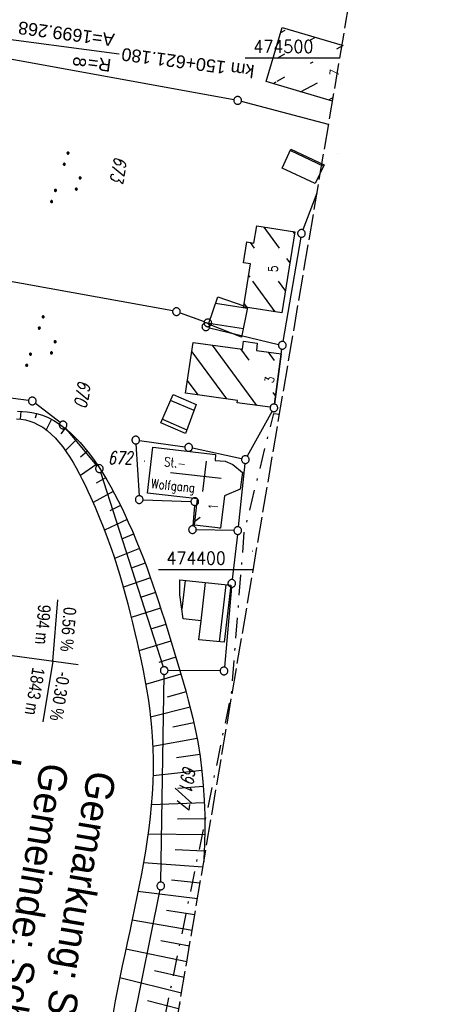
# Model space of a CAD drawing. Extents: x 511715 to 512121, y 473902 to 474680.
# Tile 16 of 21: x 512036 to 512121, y 474315 to 474507. Entities that reach past the tile are written whole.
import ezdxf

# ---------------------------------------------------------------- set-up
doc = ezdxf.new("R2010")
doc.units = 0
doc.header["$LTSCALE"] = 10
doc.header["$MEASUREMENT"] = 0
for name, pattern in [('LT00', [0]), ('LT08', [0.42, 0.2, -0.1, 0.02, -0.1]), ('LT14', [0.6, 0.5, -0.1])]:
    doc.linetypes.add(name, pattern=pattern)
doc.layers.get('0').update_dxf_attribs({"linetype": 'LT00'})
doc.layers.add('-BLATT_91-RAND', color=7, linetype='LT14', plot=False)
for name, color, linetype in [('-EL-020', 250, 'LT00'), ('-GRA-20O', 20, 'LT00'), ('DFK_BEB_SCHR', 254, 'LT00'), ('DFK_BEBAUUNG', 250, 'LT00'), ('DFK_FLUR_NR', 250, 'LT00'), ('DFK_GZPKT', 250, 'LT00'), ('DFK_KATASTER', 250, 'LT00'), ('DFK_NUTZUNG', 250, 'LT00'), ('DFK_TOPO-SYM', 252, 'LT00'), ('GRENZNAME', 250, 'Continuous'), ('STROM_UNTER', 80, 'LT08'), ('V91_BOESCH', 250, 'LT00'), ('V91_BOSCHUNG', 250, 'LT00'), ('V91_RASTER', 250, 'LT00')]:
    doc.layers.add(name, color=color, linetype=linetype)
doc.styles.add('Arial', font='ARIAL.TTF')
doc.styles.add('Beschrift', font='ARIAL.TTF')
doc.styles.get("Standard").update_dxf_attribs({"font": 'romans.shx'})
doc.styles.add('UNIR-H', font='unir_h.shx', dxfattribs={"width": 0.8})

# ---------------------------------------------------------------- blocks, each defined once
blk = doc.blocks.new('SYMB7301')
at = {"color": 0, "linetype": 'ByBlock'}
for p, q in [((-0.128693, 0), (0, 0.128693)), ((0, -0.128693), (-0.128693, 0)), ((0, 0.128693), (0.128693, 0)), ((0.128693, 0), (0, -0.128693)), ((0.000059, -0.009738), (0.000059, 0.009897)), ((-0.00901, -0.004339), (-0.002225, -0.009749))]:
    blk.add_line(p, q, dxfattribs=at)
for points in [[(-0.002225, 0.009749), (-0.00901, 0.004339), (-0.00901, -0.004339)], [(0.01, 0), (0.006235, 0.007818), (-0.002225, 0.009749)], [(-0.002225, -0.009749), (0.006235, -0.007818), (0.01, 0)]]:
    blk.add_lwpolyline(points, dxfattribs=at)
blk = doc.blocks.new('SYMB7060')
at = {"color": 0, "linetype": 'ByBlock'}
for p, q in [((-0.26, 0), (0, 0)), ((-0.08, 0.045), (0, 0)), ((0, 0), (-0.08, -0.045))]:
    blk.add_line(p, q, dxfattribs=at)
blk = doc.blocks.new('SYMB7010')
at = {"color": 0, "linetype": 'ByBlock'}
for points in [[(-0.031408, 0.499213), (-0.093728, 0.49134), (-0.15457, 0.475719), (-0.212975, 0.452595), (-0.268021, 0.422333), (-0.31884, 0.385411), (-0.36463, 0.342411), (-0.40467, 0.29401), (-0.438329, 0.240973), (-0.465074, 0.184136), (-0.484486, 0.124395), (-0.496256, 0.062692), (-0.5002, 0)], [(-0.5002, 0), (-0.496256, -0.062692), (-0.484486, -0.124395), (-0.465075, -0.184136), (-0.438329, -0.240973), (-0.404671, -0.29401), (-0.36463, -0.342411), (-0.31884, -0.385411), (-0.268021, -0.422333), (-0.212975, -0.452595), (-0.154571, -0.475719), (-0.093728, -0.49134), (-0.031408, -0.499213), (0.031408, -0.499213)], [(0.5002, 0), (0.496256, 0.062692), (0.484485, 0.124395), (0.465074, 0.184136), (0.438329, 0.240973), (0.40467, 0.29401), (0.36463, 0.342411), (0.31884, 0.385411), (0.268021, 0.422333), (0.212975, 0.452595), (0.15457, 0.475719), (0.093728, 0.49134), (0.031408, 0.499213), (-0.031408, 0.499213)], [(0.031408, -0.499213), (0.093728, -0.491341), (0.15457, -0.475719), (0.212975, -0.452595), (0.268021, -0.422333), (0.31884, -0.385411), (0.36463, -0.342411), (0.404671, -0.294011), (0.438329, -0.240974), (0.465075, -0.184136), (0.484486, -0.124395), (0.496256, -0.062692), (0.500201, 0)]]:
    blk.add_lwpolyline(points, dxfattribs=at)
blk = doc.blocks.new('SYMB7111')
at = {"color": 0, "linetype": 'ByBlock'}
for p, q in [((-0.13, 0.202919), (-0.13, 0.177081)), ((-0.125, 0.172895), (-0.125, 0.207105)), ((-0.12, 0.209164), (-0.12, 0.170836)), ((-0.115, 0.170204), (-0.115, 0.209796)), ((-0.11, 0.209164), (-0.11, 0.170836)), ((-0.105, 0.172895), (-0.105, 0.207105)), ((-0.1, 0.202919), (-0.1, 0.177081)), ((0.1, 0.202919), (0.1, 0.177081)), ((0.105, 0.172895), (0.105, 0.207105)), ((0.11, 0.209164), (0.11, 0.170836)), ((0.115, 0.170204), (0.115, 0.209796)), ((0.12, 0.209164), (0.12, 0.170836)), ((0.125, 0.172895), (0.125, 0.207105)), ((0.13, 0.202919), (0.13, 0.177081)), ((-0.095, 0.189874), (-0.095, 0.190146)), ((0.135, 0.189874), (0.135, 0.190146)), ((-0.515, -0.177081), (-0.515, -0.202919)), ((-0.51, -0.207105), (-0.51, -0.172895)), ((-0.505, -0.170836), (-0.505, -0.209164)), ((-0.5, -0.209796), (-0.5, -0.170204)), ((-0.495, -0.170836), (-0.495, -0.209164)), ((-0.49, -0.207105), (-0.49, -0.172895)), ((-0.485, -0.177081), (-0.485, -0.202919)), ((-0.48, -0.190126), (-0.48, -0.189854)), ((-0.285, -0.177081), (-0.285, -0.202919)), ((-0.28, -0.207105), (-0.28, -0.172895)), ((-0.275, -0.170836), (-0.275, -0.209164)), ((-0.27, -0.209796), (-0.27, -0.170204)), ((-0.265, -0.170836), (-0.265, -0.209164)), ((-0.26, -0.207105), (-0.26, -0.172895)), ((-0.255, -0.177081), (-0.255, -0.202919)), ((-0.25, -0.190126), (-0.25, -0.189854)), ((0.255, -0.177081), (0.255, -0.202919)), ((0.26, -0.207105), (0.26, -0.172895)), ((0.265, -0.170836), (0.265, -0.209164)), ((0.27, -0.209796), (0.27, -0.170204)), ((0.275, -0.170836), (0.275, -0.209164)), ((0.28, -0.207105), (0.28, -0.172895)), ((0.285, -0.177081), (0.285, -0.202919)), ((0.29, -0.190126), (0.29, -0.189854)), ((0.485, -0.177081), (0.485, -0.202919)), ((0.49, -0.207105), (0.49, -0.172895)), ((0.495, -0.170836), (0.495, -0.209164)), ((0.5, -0.209796), (0.5, -0.170204)), ((0.505, -0.170836), (0.505, -0.209164)), ((0.51, -0.207105), (0.51, -0.172895)), ((0.515, -0.177081), (0.515, -0.202919)), ((0.52, -0.190126), (0.52, -0.189854))]:
    blk.add_line(p, q, dxfattribs=at)
for points in [[(-0.095, 0.19), (-0.096981, 0.198678), (-0.10253, 0.205637), (-0.11055, 0.209499), (-0.11945, 0.209499), (-0.12747, 0.205637), (-0.133019, 0.198678), (-0.135, 0.19), (-0.133019, 0.181322), (-0.12747, 0.174363), (-0.11945, 0.170501), (-0.11055, 0.170501), (-0.10253, 0.174363), (-0.096981, 0.181322), (-0.095, 0.19)], [(0.135, 0.19), (0.133019, 0.198678), (0.12747, 0.205637), (0.11945, 0.209499), (0.11055, 0.209499), (0.10253, 0.205637), (0.096981, 0.198678), (0.095, 0.19), (0.096981, 0.181322), (0.10253, 0.174363), (0.11055, 0.170501), (0.11945, 0.170501), (0.12747, 0.174363), (0.133019, 0.181322), (0.135, 0.19)], [(-0.48, -0.19), (-0.481981, -0.181322), (-0.48753, -0.174363), (-0.49555, -0.170501), (-0.50445, -0.170501), (-0.51247, -0.174363), (-0.518019, -0.181322), (-0.52, -0.19), (-0.518019, -0.198678), (-0.51247, -0.205637), (-0.50445, -0.209499), (-0.49555, -0.209499), (-0.48753, -0.205637), (-0.481981, -0.198678), (-0.48, -0.19)], [(-0.25, -0.19), (-0.251981, -0.181322), (-0.25753, -0.174363), (-0.26555, -0.170501), (-0.27445, -0.170501), (-0.28247, -0.174363), (-0.288019, -0.181322), (-0.29, -0.19), (-0.288019, -0.198678), (-0.28247, -0.205637), (-0.27445, -0.209499), (-0.26555, -0.209499), (-0.25753, -0.205637), (-0.251981, -0.198678), (-0.25, -0.19)], [(0.29, -0.19), (0.288019, -0.181322), (0.28247, -0.174363), (0.27445, -0.170501), (0.26555, -0.170501), (0.25753, -0.174363), (0.251981, -0.181322), (0.25, -0.19), (0.251981, -0.198678), (0.25753, -0.205637), (0.26555, -0.209499), (0.27445, -0.209499), (0.28247, -0.205637), (0.288019, -0.198678), (0.29, -0.19)], [(0.52, -0.19), (0.518019, -0.181322), (0.51247, -0.174363), (0.50445, -0.170501), (0.49555, -0.170501), (0.48753, -0.174363), (0.481981, -0.181322), (0.48, -0.19), (0.481981, -0.198678), (0.48753, -0.205637), (0.49555, -0.209499), (0.50445, -0.209499), (0.51247, -0.205637), (0.518019, -0.198678), (0.52, -0.19)]]:
    blk.add_lwpolyline(points, dxfattribs=at)

msp = doc.modelspace()

# ---------------------------------------------------------------- linework, layer by layer
at = {"layer": '-BLATT_91-RAND'}
msp.add_lwpolyline([(511838.11, 474679.99), (511714.55, 473950.38), (511997.52, 473902.46), (512121.08, 474632.07), (511838.11, 474679.99)], dxfattribs=at)
at = {"layer": '-EL-020', "flags": 128}
msp.add_lwpolyline([(511981.7, 474507.04), (512028.54, 474500.89), (512028.99, 474504.34), (512055.55, 474500.85)], dxfattribs=at)
at = {"layer": '-GRA-20O'}
for p, q in [((512042.64, 474382.12), (512043.59, 474394.1)), ((512009.89, 474386.61), (512047.59, 474381.45)), ((512042.64, 474382.12), (512040.65, 474370.28))]:
    msp.add_line(p, q, dxfattribs=at)
at = {"layer": 'DFK_BEB_SCHR'}
for p, q in [((512087.97, 474505.37), (512087.11, 474504.9)), ((512092.96, 474503.53), (512093.94, 474504.06)), ((512099.36, 474502.46), (512098.04, 474501.73)), ((512086.44, 474499.99), (512087.94, 474500.8)), ((512093.4, 474499.22), (512092.93, 474498.96)), ((512087.91, 474496.24), (512086.41, 474495.42)), ((512086.21, 474495.31), (512085.62, 474494.99)), ((512091.04, 474493.39), (512094.33, 474495.17)), ((512097.41, 474492.29), (512096.47, 474491.78)), ((512089.05, 474481.96), (512095.53, 474478.9)), ((512086.9, 474462.86), (512083.94, 474466.95)), ((512089.52, 474466.07), (512089.86, 474465.59)), ((512081.18, 474463.94), (512081.96, 474462.86)), ((512088.97, 474460), (512088.37, 474460.83)), ((512081.17, 474457.14), (512080.89, 474457.53)), ((512086.06, 474450.39), (512081.72, 474456.38)), ((512086.66, 474456.38), (512088.08, 474454.42)), ((512080.65, 474451.06), (512074.42, 474452.01)), ((512079.99, 474451.95), (512080.5, 474451.24)), ((512073.13, 474448.16), (512079.86, 474447.14)), ((512082.51, 474432.1), (512073.79, 474443.89)), ((512069.77, 474442.59), (512076.58, 474433.38)), ((512079.29, 474443.18), (512080.93, 474440.96)), ((512085.96, 474440.88), (512084.76, 474442.5)), ((512071.03, 474434.16), (512068.93, 474437)), ((512085.63, 474434.6), (512086.13, 474433.92)), ((512070.21, 474431.09), (512065.62, 474433.07)), ((512064.04, 474429.4), (512068.81, 474427.33)), ((512071.43, 474410.22), (512070.38, 474409.39)), ((512075.22, 474408.13), (512075.4, 474408.27)), ((512068.49, 474397.89), (512067.83, 474392.31)), ((512071.58, 474390), (512072.47, 474397.47)), ((512076.44, 474397.04), (512075.12, 474385.9))]:
    msp.add_line(p, q, dxfattribs=at)
at = {"layer": 'DFK_BEBAUUNG'}
for p, q in [((512072.58, 474421.22), (512071.89, 474415.26)), ((512065.62, 474419), (512075.54, 474417.86))]:
    msp.add_line(p, q, dxfattribs=at)
for points in [[(512097.28, 474491.54, 0), (512084.28, 474495.39, 0), (512087.43, 474505.99, 0), (512099.14, 474502.52, 0)], [(512089.15, 474482.17, 0), (512095.63, 474479.11, 0), (512093.86, 474475.49, 0), (512087.43, 474478.48, 0), (512089.15, 474482.17, 0)], [(512089.93, 474466, 0), (512087.4, 474450.18, 0), (512080.68, 474451.21, 0), (512079.89, 474451.33, 0), (512079.93, 474451.6, 0), (512081.25, 474459.76, 0), (512079.87, 474459.98, 0), (512080.53, 474464.05, 0), (512081.91, 474463.82, 0), (512082.46, 474467.19, 0), (512089.93, 474466, 0)], [(512079.89, 474451.33, 0), (512080.68, 474451.21, 0), (512079.51, 474445.42, 0), (512073.07, 474447.98, 0), (512074.86, 474453.31, 0), (512079.93, 474451.6, 0), (512079.89, 474451.33, 0)], [(512068.56, 474434.51, 0), (512070.04, 474444.37, 0), (512079.67, 474443.13, 0), (512079.87, 474444.65, 0), (512082.58, 474444.3, 0), (512082.39, 474442.81, 0), (512087.26, 474442.18, 0), (512085.92, 474432.37, 0)], [(512068.54, 474426.6, 0), (512063.73, 474428.68, 0), (512066.12, 474434.23, 0), (512070.65, 474432.27, 0), (512068.54, 474426.6, 0)], [(512085.08, 474431.73, 0), (512078.64, 474432.64, 0), (512078.7, 474433.08, 0), (512068.56, 474434.51, 0)], [(512075.38, 474408.11, 0), (512070.3, 474408.69, 0), (512070.89, 474413.86, 0), (512061.13, 474414.98, 0), (512062.16, 474423.95, 0), (512074.43, 474422.54, 0), (512074.32, 474421.36, 0), (512076.31, 474421.18, 0), (512077.79, 474420.57, 0), (512079.7, 474419.02, 0), (512079.26, 474415.72, 0), (512076.18, 474414.43, 0), (512075.38, 474408.11, 0)], [(512077.43, 474396.94, 0), (512076.11, 474385.8, 0), (512071.17, 474386.31, 0), (512071.62, 474389.99, 0), (512068.07, 474390.42, 0), (512067.47, 474395.06, 0), (512067.47, 474398, 0), (512077.43, 474396.94, 0)]]:
    msp.add_polyline3d(points, dxfattribs=at)
at = {"layer": 'DFK_KATASTER'}
for p, q in [((512078, 474491.85), (512022.19, 474501.96)), ((512096.51, 474487), (512079.47, 474491.53)), ((512094.24, 474473.6), (512091.48, 474466.43)), ((512091.08, 474464.99), (512087.6, 474444.6)), ((512066.04, 474450.56), (512019.17, 474459.06)), ((512067.49, 474450.18), (512072.2, 474448.49)), ((512073.25, 474447.3), (512086.74, 474444.04)), ((512085.92, 474432.37), (512087.37, 474443.12)), ((512037.87, 474433.07), (512032.4, 474433.81)), ((512044.03, 474428.74), (512039.2, 474432.51)), ((512085.46, 474430.97), (512080.61, 474422.18)), ((512051.24, 474420.33), (512045.1, 474427.7)), ((512058.86, 474424.58), (512059.46, 474414.45)), ((512059.56, 474425.23), (512068.42, 474424)), ((512079.52, 474421.68), (512069.89, 474423.74)), ((512080.17, 474420.77), (512078.84, 474408.39)), ((512051.95, 474419.04), (512064.15, 474380.99)), ((512060.25, 474413.67), (512069.61, 474413.34)), ((512070.3, 474412.56), (512069.97, 474408.57)), ((512078.01, 474407.66), (512070.66, 474407.8)), ((512078.68, 474406.89), (512077.67, 474398.07)), ((512077.52, 474396.57), (512076.14, 474380.95)), ((512075.32, 474380.21), (512065.13, 474380.27)), ((512063.72, 474338.94), (512064.37, 474379.53)), ((512063.56, 474337.46), (512056.51, 474302.81))]:
    msp.add_line(p, q, dxfattribs=at)
at = {"layer": 'STROM_UNTER', "ltscale": 2, "flags": 128}
msp.add_lwpolyline([(512037.51, 474189.46), (512040.96, 474200.07), (512040, 474202.33), (512045.67, 474218.44), (512051.7, 474242.27), (512058.63, 474263.31), (512051.15, 474264.95), (512054.78, 474275.45), (512059.03, 474290.24), (512062.78, 474304.03), (512070.54, 474341.85), (512077.56, 474375.89), (512078.3, 474385.37), (512080.04, 474407.4), (512085.78, 474430.51), (512086.93, 474430.4)], dxfattribs=at)
at = {"layer": 'V91_BOESCH'}
for points in [[(512035.73, 474430.96), (512036.68, 474430.94), (512037.61, 474430.86), (512038.52, 474430.73), (512039.42, 474430.54), (512040.59, 474430.18), (512041.73, 474429.71), (512042.84, 474429.13), (512043.92, 474428.45), (512044.97, 474427.67), (512045.99, 474426.81), (512046.99, 474425.86), (512047.95, 474424.84), (512048.89, 474423.76), (512049.8, 474422.61), (512050.68, 474421.41), (512051.53, 474420.16), (512052.36, 474418.87), (512053.16, 474417.55), (512053.93, 474416.21), (512054.67, 474414.84), (512055.39, 474413.46), (512056.07, 474412.07), (512056.74, 474410.68), (512057.37, 474409.3), (512058.17, 474407.5), (512058.93, 474405.71), (512059.64, 474403.95), (512060.32, 474402.2), (512060.97, 474400.46), (512061.59, 474398.74), (512062.19, 474397.02), (512062.77, 474395.31), (512063.32, 474393.61), (512063.87, 474391.9), (512064.41, 474390.19), (512064.94, 474388.48), (512065.47, 474386.76), (512066, 474385.03), (512066.53, 474383.31), (512067.06, 474381.57), (512067.59, 474379.82), (512068.11, 474378.06), (512068.61, 474376.29), (512069.09, 474374.52), (512069.55, 474372.75), (512069.98, 474370.97), (512070.38, 474369.18), (512070.93, 474366.34), (512071.39, 474363.49), (512071.76, 474360.64), (512072.03, 474357.79), (512072.21, 474354.93), (512072.32, 474352.07), (512072.34, 474349.21), (512072.28, 474346.35), (512072.14, 474343.49), (512072.1, 474342.82)], [(512035.54, 474429.51), (512036.41, 474429.41), (512037.26, 474429.26), (512038.09, 474429.05), (512038.89, 474428.76), (512039.78, 474428.34), (512040.65, 474427.82), (512041.48, 474427.21), (512042.29, 474426.51), (512043.06, 474425.74), (512043.81, 474424.89), (512044.54, 474423.99), (512045.24, 474423.03), (512045.91, 474422.02), (512046.56, 474420.97), (512047.19, 474419.89), (512047.79, 474418.78), (512048.37, 474417.65), (512048.94, 474416.51), (512049.48, 474415.36), (512050.01, 474414.22), (512050.88, 474412.24), (512051.7, 474410.29), (512052.47, 474408.36), (512053.19, 474406.45), (512053.88, 474404.56), (512054.53, 474402.68), (512055.14, 474400.8), (512055.71, 474398.93), (512056.26, 474397.07), (512056.78, 474395.2), (512057.28, 474393.33), (512057.75, 474391.46), (512058.21, 474389.58), (512058.66, 474387.68), (512059.09, 474385.77)], [(512059.09, 474385.77), (512059.49, 474383.97), (512059.87, 474382.15), (512060.24, 474380.32), (512060.59, 474378.49), (512060.92, 474376.64), (512061.22, 474374.79), (512061.49, 474372.94), (512061.72, 474371.08), (512061.91, 474369.22), (512062.06, 474367.37), (512062.18, 474365.12), (512062.23, 474362.87), (512062.22, 474360.62), (512062.15, 474358.38), (512062.02, 474356.15), (512061.85, 474353.91), (512061.62, 474351.68), (512061.35, 474349.45), (512061.05, 474347.23), (512060.71, 474345), (512060.33, 474342.77), (512059.93, 474340.54), (512059.51, 474338.31), (512059.06, 474336.07), (512058.6, 474333.83), (512058.13, 474331.59), (512057.65, 474329.34), (512057.16, 474327.09), (512056.68, 474324.82), (512056.2, 474322.55), (512055.73, 474320.28), (512055.27, 474317.99), (512054.82, 474315.7), (512054.4, 474313.39)], [(512067.42, 474315.23), (512067.32, 474314.8)]]:
    msp.add_lwpolyline(points, dxfattribs=at)
at = {"layer": 'V91_BOSCHUNG'}
for p, q in [((512036.37, 474430.95), (512036.26, 474429.43)), ((512039.44, 474430.53), (512039.19, 474429.63)), ((512042.35, 474429.4), (512041.29, 474427.35)), ((512045, 474427.64), (512044.16, 474426.56)), ((512047.33, 474425.51), (512045.06, 474423.28)), ((512049.39, 474423.13), (512048, 474422.02)), ((512051.23, 474420.61), (512048, 474418.38)), ((512052.9, 474417.98), (512051.09, 474416.89)), ((512054.43, 474415.29), (512050.48, 474413.15)), ((512055.84, 474412.55), (512053.73, 474411.51)), ((512057.15, 474409.78), (512052.71, 474407.74)), ((512058.4, 474406.97), (512056.06, 474405.98)), ((512059.56, 474404.15), (512054.68, 474402.2)), ((512060.66, 474401.3), (512058.12, 474400.34)), ((512061.7, 474398.43), (512056.41, 474396.55)), ((512062.69, 474395.55), (512059.93, 474394.63)), ((512063.67, 474392.48), (512057.95, 474390.66)), ((512064.69, 474389.3), (512061.72, 474388.4)), ((512065.69, 474386), (512059.42, 474384.11)), ((512066.66, 474382.87), (512063.35, 474381.87)), ((512067.63, 474379.56), (512060.76, 474377.57)), ((512068.66, 474376.11), (512064.99, 474375.09)), ((512069.46, 474373.12), (512061.71, 474371.18)), ((512070.18, 474370.09), (512066.09, 474369.19)), ((512070.81, 474367.01), (512062.16, 474365.43)), ((512071.33, 474363.89), (512066.78, 474363.23)), ((512071.74, 474360.76), (512062.2, 474359.71)), ((512072.04, 474357.6), (512067.06, 474357.23)), ((512072.24, 474354.45), (512061.85, 474354.02)), ((512072.33, 474351.3), (512066.95, 474351.23)), ((512072.32, 474348.15), (512061.2, 474348.33)), ((512072.22, 474345), (512066.5, 474345.25)), ((512071.93, 474341.83), (512060.32, 474342.7)), ((512071.4, 474338.72), (512065.78, 474339.29)), ((512070.88, 474335.63), (512059.26, 474337.09)), ((512070.36, 474332.55), (512064.84, 474333.37)), ((512069.84, 474329.48), (512058.1, 474331.46)), ((512069.32, 474326.41), (512063.71, 474327.47)), ((512068.8, 474323.33), (512056.9, 474325.85)), ((512068.28, 474320.26), (512062.47, 474321.6)), ((512067.76, 474317.2), (512055.71, 474320.19)), ((512067.15, 474314.18), (512061.14, 474315.75))]:
    msp.add_line(p, q, dxfattribs=at)
at = {"layer": 'V91_RASTER'}
for p, q in [((512098.71, 474500), (512080.21, 474500)), ((512063.28, 474400), (512081.78, 474400))]:
    msp.add_line(p, q, dxfattribs=at)

# ---------------------------------------------------------------- block references
at = {"layer": 'DFK_GZPKT', "xscale": 1.499999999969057, "yscale": 1.5, "zscale": 1.5, "rotation": 251.2881100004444}
for p in [(512078.74, 474491.72), (512091.21, 474465.73), (512066.78, 474450.43), (512072.52, 474447.48), (512072.91, 474448.24), (512087.47, 474443.86), (512038.61, 474432.97), (512085.82, 474431.63), (512044.62, 474428.28), (512058.82, 474425.33), (512069.16, 474423.9), (512051.72, 474419.75), (512080.25, 474421.52), (512059.5, 474413.7), (512070.36, 474413.31), (512069.91, 474407.82), (512078.76, 474407.64), (512077.59, 474397.32), (512064.38, 474380.28), (512076.07, 474380.2), (512063.71, 474338.19)]:
    msp.add_blockref('SYMB7010', p, dxfattribs=at)
at = {"layer": 'DFK_KATASTER', "xscale": 0.09999999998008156, "yscale": 0.09999999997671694, "zscale": 0.1, "rotation": 359.9995299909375}
msp.add_blockref('SYMB7060', (512060.5, 474421.23), dxfattribs=at)
at = {"layer": 'DFK_NUTZUNG', "xscale": 9.99999999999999, "yscale": 10, "zscale": 10, "rotation": 251.28826}
for p in [(512045.78, 474476.08), (512040.91, 474444.06)]:
    msp.add_blockref('SYMB7111', p, dxfattribs=at)
at = {"layer": 'DFK_TOPO-SYM', "xscale": 0.1, "yscale": 0.1, "zscale": 0.1, "rotation": 359.99968}
for p in [(512098.24, 474481.29), (512081.68, 474403.63)]:
    msp.add_blockref('SYMB7301', p, dxfattribs=at)

# ---------------------------------------------------------------- texts
at = {"layer": '-EL-020', "style": 'Arial'}
for s, rotation, p in [('A=1699.268', -187.4797, (512054.8, 474504.73)), (' km 150+621.180', -187.4797, (512083.08, 474498.49)), ('8', 262.5203, (512046.73, 474500.36)), ('R=', -187.4797, (512054.15, 474499.77))]:
    msp.add_text(s, height=2.5, rotation=rotation, dxfattribs=at).set_placement(p)
at = {"layer": '-GRA-20O', "style": 'Beschrift', "width": 0.8}
for s, rotation, p in [(' 994 m', 265.4367, (512039.82, 474394)), ('  0.56 %', 265.4367, (512044.86, 474394.3)), (' 1843 m', 260.4864, (512038.77, 474381.77)), ('  -0.30 %', 260.4864, (512043.83, 474381.71))]:
    msp.add_text(s, height=2.5, rotation=rotation, dxfattribs=at).set_placement(p)
at = {"layer": 'DFK_BEBAUUNG', "width": 0.8}
for s, rotation, p in [('7', -277.288, (512098.49, 474496.45)), ('5', -270.0003, (512086.57, 474458.18)), ('3', -277.7729, (512085.76, 474436.4)), ('St.-', 354.0784, (512064.31, 474420.22)), ('Wolfgang', -5.9216, (512061.76, 474415.97)), ('1', -277.5952, (512074.79, 474411.59))]:
    msp.add_text(s, height=1.8, rotation=rotation, dxfattribs=at).set_placement(p)
at = {"layer": 'DFK_FLUR_NR', "oblique": 13.754, "width": 0.75}
for s, rotation, p in [('673', 260.388, (512054.65, 474480.86)), ('670', 260.388, (512047.61, 474437.14)), ('672', -0.0003, (512053.34, 474420.6)), ('691/7', 260.388, (512068.13, 474361.86))]:
    msp.add_text(s, height=2.5, rotation=rotation, dxfattribs=at).set_placement(p)
at = {"layer": 'GRENZNAME', "insert": (512055.01, 474360.01), "char_height": 5.6, "width": 93.2904, "attachment_point": 1, "rotation": 260.388, "style": 'UNIR-H'}
msp.add_mtext('{\\W1;Gemarkung: Schwarzach\\PGemeinde: Schwarzach\\PLandkreis: Schwandorf}', dxfattribs=at)
at = {"layer": 'V91_RASTER'}
for s, width, p in [(' 474500', 0.915, (512080.21, 474501)), (' 474400', 0.902, (512063.28, 474401))]:
    msp.add_text(s, height=2.5, rotation=0.001, dxfattribs=dict(at, width=width)).set_placement(p)

doc.saveas('drawing.dxf')
